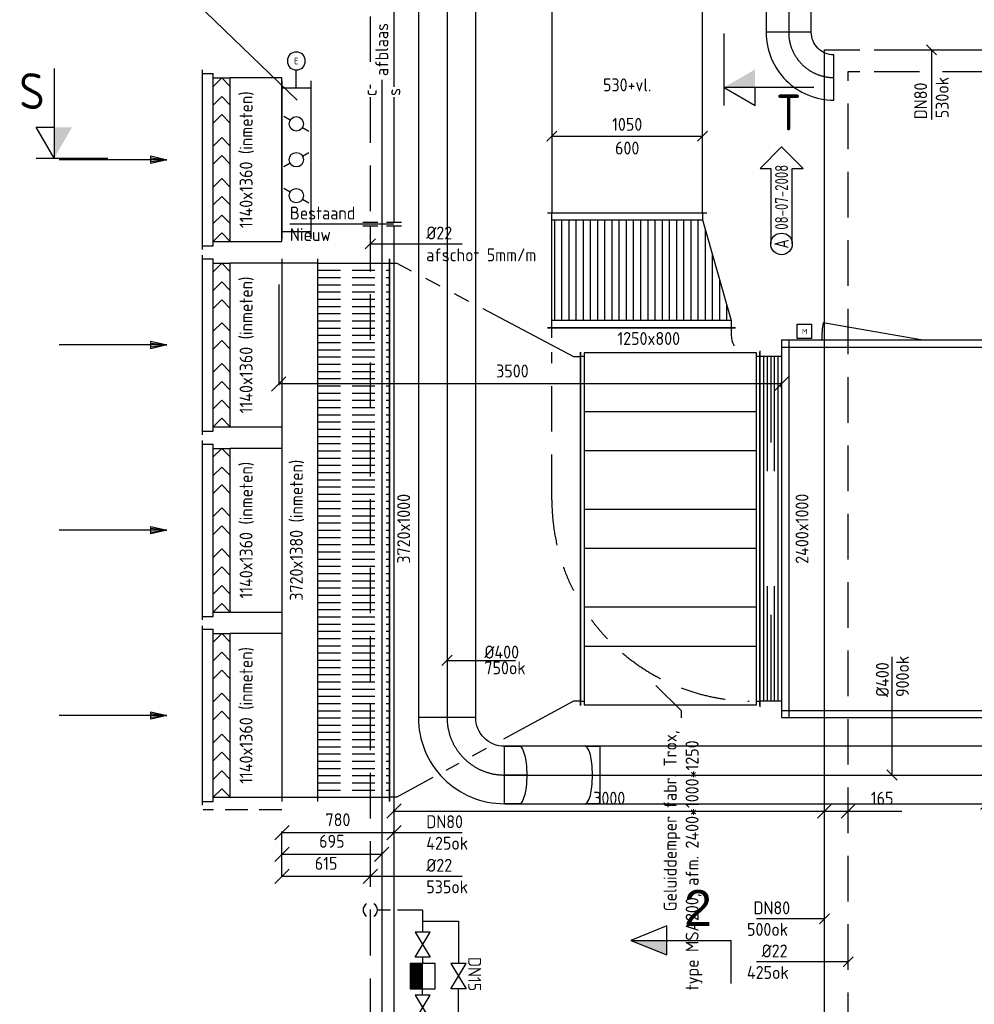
# Model space of a CAD drawing. Header units: millimetres. Extents: x 83336 to 140913, y 137697 to 176199.
# Tile 12 of 45: x 83973 to 90623, y 159853 to 166710. Entities that reach past the tile are written whole.
import ezdxf
from ezdxf.enums import TextEntityAlignment as Align

# ---------------------------------------------------------------- set-up
doc = ezdxf.new("R2010")
doc.units = ezdxf.units.MM
doc.header["$LTSCALE"] = 50
for name, pattern in [('CENTER2', [28.575, 19.05, -3.175, 3.175, -3.175]), ('CENTRE', [2, 1.25, -0.25, 0.25, -0.25]), ('DASHED2', [9.525, 6.35, -3.175]), ('HIDDEN', [9.525, 6.35, -3.175]), ('HIDDEN2', [4.7625, 3.175, -1.5875])]:
    doc.linetypes.add(name, pattern=pattern)
doc.layers.get('0').update_dxf_attribs({"linetype": 'CONTINUOUS'})
doc.layers.get('DEFPOINTS').update_dxf_attribs({"linetype": 'CONTINUOUS'})
for name, color, linetype in [('BB$1A---_WPIJL-A', 1, 'CONTINUOUS'), ('WB562---_ATT', 7, 'CONTINUOUS'), ('WL550---_SYMBOOL', 2, 'CONTINUOUS'), ('WL561---_SYMBOOL', 2, 'CONTINUOUS'), ('WL5621--_STOOM-L', 4, 'CONTINUOUS'), ('WL5621--_SYMBOOL', 2, 'CONTINUOUS'), ('WL56212-_STOOM-L', 171, 'CONTINUOUS'), ('WL5623--_COND', 2, 'DASHED2'), ('WL570---_HARTLIJN', 1, 'CENTRE'), ('WL577---_SYMBOOL', 2, 'CONTINUOUS'), ('WL5771--_T_KANAAL-C', 3, 'CONTINUOUS'), ('WL5771--_T_KANAAL-H', 1, 'CONTINUOUS'), ('WL5771--_T_KANAAL-H1', 1, 'HIDDEN2'), ('WL5771--_T_ORNAMENT-C', 2, 'CONTINUOUS'), ('WL5772--_R_KANAAL-C', 4, 'CONTINUOUS'), ('WL5772--_R_KANAAL-H', 1, 'CONTINUOUS'), ('WL5772--_R_KANAAL-H1', 1, 'HIDDEN2'), ('WL5773--_HARTLIJN', 1, 'CENTER2'), ('WL5775--_B_PIJL', 1, 'CONTINUOUS'), ('WM520---_MATEN-B', 1, 'CONTINUOUS'), ('WM560---_MATEN-B', 1, 'CONTINUOUS'), ('WM570---_R_MATEN-B', 1, 'CONTINUOUS'), ('WM570---_T_MATEN-B', 1, 'CONTINUOUS'), ('WT$1B---_OPSCHRIFT', 7, 'CONTINUOUS'), ('WT5621--_CODE', 7, 'CONTINUOUS'), ('WT5623--_CODE', 7, 'CONTINUOUS')]:
    doc.layers.add(name, color=color, linetype=linetype)
doc.styles.add('CV-BEMATEN', font='iso.shx')
doc.styles.add('ISO1', font='ISO', dxfattribs={"height": 1.8})
doc.styles.add('LZ-MAATVOEREN', font='simplex.shx')
doc.styles.add('MAATVOERING', font='iso.shx')
doc.styles.add('Nor_ALG', font='isocpeur.ttf', dxfattribs={"width": 0.8})
doc.styles.add('NORATT', font='isocp.shx')
doc.styles.add('NORCDE', font='isocp.shx')
doc.styles.add('Normaal_staand', font='iso.shx')
doc.styles.add('NORTXT', font='isocp.shx')
doc.styles.get("Standard").update_dxf_attribs({"font": 'iso.shx'})
doc.dimstyles.new('NORDINED', dxfattribs={"dimscale": 50, "dimtxt": 1.8, "dimasz": 0.18, "dimexe": 0.18, "dimexo": 0.0625, "dimgap": 1.25, "dimtad": 0, "dimtoh": 1, "dimdec": 4, "dimrnd": 1, "dimdsep": 46, "dimtxsty": 'MAATVOERING', "dimtsz": 1, "dimcen": 0.09, "dimclrd": 256, "dimclre": 256, "dimclrt": 1, "dimadec": 3, "dimazin": 0, "dimtfac": 1, "dimtdec": 4, "dimtofl": 0, "dimtmove": 0, "dimatfit": 3, "dimldrblk": 'OBLIQUE', "dimfxl": 1, "dimtvp": 1, "dimtolj": 1, "dimtzin": 0, "dimarcsym": 0})

# ---------------------------------------------------------------- blocks, each defined once
blk = doc.blocks.new('SS57PY08')
blk.add_line((0, 0), (-15, 0))
blk.add_lwpolyline([(-2.22, -0.52), (-2.22, 0.52), (0, 0)], close=True)
for points in [[(-2.22, 0.26), (0, 0)], [(-2.22, -0.26), (0, 0)]]:
    blk.add_lwpolyline(points)
at = {"color": 2, "style": 'MAATVOERING', "flags": 8}
blk.add_attdef('PIJL_BEN', (-10.55, 0.95), '', height=1, dxfattribs=at)
blk = doc.blocks.new('KARH')
for p, q in [((1, 0.5), (0, 0.5)), ((0, 0), (0, 0)), ((1, 0), (1, 0)), ((0, -0.5), (1, -0.5))]:
    blk.add_line(p, q)
at = {"invisible_edges": 15}
blk.add_3dface([(0, 0.5), (0, -0.5), (1, -0.5), (1, 0.5)], dxfattribs=at)
blk = doc.blocks.new('VDE24001000000125000')
for p, q in [((0, -1230), (0, 1230)), ((1250, -1230), (1250, 1230))]:
    blk.add_line(p, q)
for points in [[(25, 1200), (0, 1200), (0, -1200), (25, -1200)], [(1225, -1200), (1250, -1200), (1250, 1200), (1225, 1200)]]:
    blk.add_lwpolyline(points)
blk.add_lwpolyline([(25, -1225), (1225, -1225), (1225, 1225), (25, 1225)], close=True)
at = {"layer": 'WL5771--_T_KANAAL-H'}
for p, q in [((25, 816.7), (1225, 816.7)), ((25, 544.4), (1225, 544.4)), ((25, 136.1), (1225, 136.1)), ((25, -136.1), (1225, -136.1)), ((25, -544.4), (1225, -544.4)), ((25, -816.7), (1225, -816.7))]:
    blk.add_line(p, q, dxfattribs=at)
blk = doc.blocks.new('56_201')
blk.add_lwpolyline([(-2.5, -1.5), (-2.5, 1.5), (2.5, -1.5), (2.5, 1.5)], close=True)
blk = doc.blocks.new('BO1_WZ')
for start, end in [(30, 150), (210, 330)]:
    blk.add_arc((0, 0), 0.5, start, end)
at = {"invisible_edges": 15}
blk.add_3dface([(-0.01, 0.49), (-0.01, -0.49), (0.01, -0.49), (0.01, 0.49)], dxfattribs=at)
blk = doc.blocks.new('*D536')
at = {"layer": 'DEFPOINTS', "color": 0, "transparency": 16777216}
for p in [(85800, 160744.9), (86415, 160744.9), (86415, 160744.9)]:
    blk.add_point(p, dxfattribs=at)
at = {"layer": 'WM570---_R_MATEN-B', "lineweight": -2, "transparency": 16777216}
for p, q in [((85750, 160694.9), (85850, 160794.9)), ((86365, 160694.9), (86465, 160794.9)), ((85800, 160748.1), (85800, 160753.9)), ((85800, 160744.9), (86415, 160744.9)), ((86415, 160748.1), (86415, 160753.9))]:
    blk.add_line(p, q, dxfattribs=at)
at = {"layer": 'WM570---_R_MATEN-B', "color": 1, "transparency": 16777216, "insert": (86107.5, 160834.9), "char_height": 90, "attachment_point": 5, "style": 'MAATVOERING'}
blk.add_mtext('\\A1;615', dxfattribs=at)
blk = doc.blocks.new('_OBLIQUE')
at = {"color": 0, "linetype": 'ByBlock'}
blk.add_line((-0.5, -0.5), (0.5, 0.5), dxfattribs=at)
blk = doc.blocks.new('*D537')
at = {"layer": 'DEFPOINTS', "color": 0, "transparency": 16777216}
for p in [(86495, 160898.7), (86495, 160898.7), (85800, 160744.9)]:
    blk.add_point(p, dxfattribs=at)
at = {"layer": 'WM570---_R_MATEN-B', "lineweight": -2, "transparency": 16777216}
for p, q in [((85750, 160848.7), (85850, 160948.7)), ((86445, 160848.7), (86545, 160948.7)), ((85800, 160748.1), (85800, 160907.7)), ((85800, 160898.7), (86495, 160898.7)), ((86495, 160901.8), (86495, 160907.7))]:
    blk.add_line(p, q, dxfattribs=at)
at = {"layer": 'WM570---_R_MATEN-B', "color": 1, "transparency": 16777216, "insert": (86147.5, 160988.7), "char_height": 90, "attachment_point": 5, "style": 'MAATVOERING'}
blk.add_mtext('\\A1;695', dxfattribs=at)
blk = doc.blocks.new('*D538')
at = {"layer": 'DEFPOINTS', "color": 0, "transparency": 16777216}
for p in [(86580, 161048.7), (86580, 161048.7), (85800, 160748.1)]:
    blk.add_point(p, dxfattribs=at)
at = {"layer": 'WM570---_R_MATEN-B', "lineweight": -2, "transparency": 16777216}
for p, q in [((85750, 160998.7), (85850, 161098.7)), ((86530, 160998.7), (86630, 161098.7)), ((85800, 160751.2), (85800, 161057.7)), ((85800, 161048.7), (86580, 161048.7)), ((86580, 161051.8), (86580, 161057.7))]:
    blk.add_line(p, q, dxfattribs=at)
at = {"layer": 'WM570---_R_MATEN-B', "color": 1, "transparency": 16777216, "insert": (86190, 161138.7), "char_height": 90, "attachment_point": 5, "style": 'MAATVOERING'}
blk.add_mtext('\\A1;780', dxfattribs=at)
blk = doc.blocks.new('MVLINE')
blk.add_line((35.4, -35.4), (-35.4, 35.4))
blk = doc.blocks.new('*D539')
at = {"layer": 'DEFPOINTS', "color": 0, "transparency": 16777216}
for p in [(86580, 161198.7), (89580, 161198.7), (89580, 161198.7)]:
    blk.add_point(p, dxfattribs=at)
at = {"layer": 'WM570---_R_MATEN-B', "lineweight": -2, "transparency": 16777216}
for p, q in [((86530, 161148.7), (86630, 161248.7)), ((86580, 161201.8), (86580, 161207.7)), ((89530, 161148.7), (89630, 161248.7)), ((89580, 161201.8), (89580, 161207.7)), ((86580, 161198.7), (89580, 161198.7))]:
    blk.add_line(p, q, dxfattribs=at)
at = {"layer": 'WM570---_R_MATEN-B', "color": 1, "transparency": 16777216, "insert": (88080, 161288.7), "char_height": 90, "attachment_point": 5, "style": 'MAATVOERING'}
blk.add_mtext('\\A1;3000', dxfattribs=at)
blk = doc.blocks.new('*D540')
at = {"layer": 'DEFPOINTS', "color": 0, "transparency": 16777216}
for p in [(89580, 161198.7), (89745, 161198.7), (89745, 161173.7)]:
    blk.add_point(p, dxfattribs=at)
at = {"layer": 'WM570---_R_MATEN-B', "lineweight": -2, "transparency": 16777216}
for p, q in [((89530, 161148.7), (89630, 161248.7)), ((89580, 161201.8), (89580, 161207.7)), ((89695, 161148.7), (89795, 161248.7)), ((89745, 161176.8), (89745, 161207.7)), ((89580, 161198.7), (89745, 161198.7)), ((89745, 161198.7), (90117.9, 161198.7))]:
    blk.add_line(p, q, dxfattribs=at)
at = {"layer": 'WM570---_R_MATEN-B', "color": 1, "transparency": 16777216, "insert": (89981.4, 161288.7), "char_height": 90, "attachment_point": 5, "style": 'MAATVOERING'}
blk.add_mtext('\\A1;165', dxfattribs=at)
blk = doc.blocks.new('56_323')
at = {"linetype": 'Continuous'}
for p, q in [((2.5, 0), (-2.5, 0)), ((2.5, -0.1), (-2.5, -0.1)), ((2.5, -0.2), (-2.5, -0.2)), ((2.5, -0.3), (-2.5, -0.3)), ((2.5, -0.4), (-2.5, -0.4)), ((2.5, -0.5), (-2.5, -0.5)), ((2.5, -0.6), (-2.5, -0.6)), ((2.5, -0.7), (-2.5, -0.7)), ((2.5, -0.8), (-2.5, -0.8)), ((2.5, -0.9), (-2.5, -0.9)), ((2.5, -1), (-2.5, -1)), ((2.5, -1.1), (-2.5, -1.1)), ((2.5, -1.2), (-2.5, -1.2)), ((2.5, -1.3), (-2.5, -1.3)), ((2.5, -1.4), (-2.5, -1.4)), ((2.5, -1.5), (-2.5, -1.5)), ((2.5, -1.6), (-2.5, -1.6)), ((2.5, -1.7), (-2.5, -1.7)), ((2.5, -1.8), (-2.5, -1.8)), ((2.5, -1.9), (-2.5, -1.9)), ((2.5, -2), (-2.5, -2)), ((2.5, -2.1), (-2.5, -2.1)), ((2.5, -2.2), (-2.5, -2.2)), ((2.5, -2.3), (-2.5, -2.3)), ((2.5, -2.4), (-2.5, -2.4))]:
    blk.add_line(p, q, dxfattribs=at)
blk.add_lwpolyline([(-2.5, -2.5), (2.5, -2.5), (2.5, 2.5), (-2.5, 2.5)], close=True)
blk = doc.blocks.new('KARO')
for p, q in [((1, 0.5), (0, 0.5)), ((0, -0.5), (1, -0.5))]:
    blk.add_line(p, q)
at = {"layer": 'WL5773--_HARTLIJN'}
blk.add_line((0, 0), (1, 0), dxfattribs=at)
blk = doc.blocks.new('OBO40000090H')
blk.add_lwpolyline([(200, -400, 0.414214), (-400, 200), (-400, -200, -0.414214), (-200, -400)], format="xyb", close=True)
at = {"invisible_edges": 15}
for points in [[(-365.3, -203), (-295.8, 190.9), (-400, 200), (-400, -200)], [(-331.6, -212.1), (-194.8, 163.8), (-295.8, 190.9), (-365.3, -203)], [(-300, -226.8), (-100, 119.6), (-194.8, 163.8), (-331.6, -212.1)], [(-271.4, -246.8), (-14.3, 59.6), (-100, 119.6), (-300, -226.8)], [(-246.8, -271.4), (59.6, -14.3), (-14.3, 59.6), (-271.4, -246.8)], [(-226.8, -300), (119.6, -100), (59.6, -14.3), (-246.8, -271.4)], [(-212.1, -331.6), (163.8, -194.8), (119.6, -100), (-226.8, -300)], [(-203, -365.3), (190.9, -295.8), (163.8, -194.8), (-212.1, -331.6)], [(-200, -400), (200, -400), (190.9, -295.8), (-203, -365.3)]]:
    blk.add_3dface(points, dxfattribs=at)
at = {"layer": 'WL5773--_HARTLIJN'}
blk.add_arc((-400, -400), 400, 0, 90, dxfattribs=at)
blk = doc.blocks.new('RB15DO')
blk.add_lwpolyline([(0.259, -0.5), (0, -0.5), (0, 0.5), (0.259, 0.5, -0.258622), (0.296, 0.479, -0.076455), (0.35, 0.354, -0.036632), (0.377, 0.206, -0.026706), (0.388, 0, -0.026706), (0.377, -0.206, -0.036632), (0.35, -0.354, -0.076455), (0.296, -0.479, -0.258622)], format="xyb", close=True)
at = {"layer": 'WL570---_HARTLIJN'}
blk.add_line((0.388, 0), (0, 0), dxfattribs=at)
blk = doc.blocks.new('OBO40000015N')
at = {"xscale": 400, "yscale": 400, "zscale": 400}
blk.add_blockref('RB15DO', (0, 0), dxfattribs=at)
blk = doc.blocks.new('RB15UP')
blk.add_lwpolyline([(0, 0.5), (0.259, 0.5), (0.259, -0.5), (0, -0.5, 0.258622), (0.038, -0.479, 0.076455), (0.092, -0.354, 0.036632), (0.118, -0.206, 0.026706), (0.129, 0, 0.026706), (0.118, 0.206, 0.036632), (0.092, 0.354, 0.076455), (0.038, 0.479, 0.258622)], format="xyb", close=True)
at = {"layer": 'WL570---_HARTLIJN'}
blk.add_line((0, 0), (0.259, 0), dxfattribs=at)
blk = doc.blocks.new('OBO40000015O')
at = {"xscale": 400, "yscale": 400, "zscale": 400}
blk.add_blockref('RB15UP', (0, 0), dxfattribs=at)
blk = doc.blocks.new('*D541')
at = {"layer": 'DEFPOINTS', "color": 0, "transparency": 16777216}
for p in [(85778, 164870.2), (85778, 164173.7), (89278, 164146.6)]:
    blk.add_point(p, dxfattribs=at)
at = {"layer": 'WM570---_R_MATEN-B', "lineweight": -2, "transparency": 16777216}
for p, q in [((85778, 164867), (85778, 164164.7)), ((85728, 164123.7), (85828, 164223.7)), ((89228, 164123.7), (89328, 164223.7)), ((89278, 164173.7), (85778, 164173.7)), ((89278, 164149.7), (89278, 164182.7))]:
    blk.add_line(p, q, dxfattribs=at)
at = {"layer": 'WM570---_R_MATEN-B', "color": 1, "transparency": 16777216, "insert": (87405.3, 164263.7), "char_height": 90, "attachment_point": 5, "style": 'MAATVOERING'}
blk.add_mtext('\\A1;3500', dxfattribs=at)
blk = doc.blocks.new('wd_drsnd_b3')
at = {"color": 4}
for p, q in [((0, 0), (-4.33, 2.5)), ((-4.33, 2.5), (-4.33, 0)), ((0, 2.5), (0, -7.5)), ((-12.5, 0), (0, 0))]:
    blk.add_line(p, q, dxfattribs=at)
blk.add_solid([(0, 0), (-4.33, 0), (-4.33, -2.5)], dxfattribs=at)
blk.add_attdef('T1', text='', height=5, dxfattribs=at).set_placement((-9, 1), align=Align.CENTER)
blk = doc.blocks.new('VV3372013803720126005000GO')
for p, q in [((0, -1890), (0, 1890)), ((0, 1860), (500, 1860)), ((500, -1890), (500, 1890)), ((0, -1860), (500, -1860))]:
    blk.add_line(p, q)
at = {"layer": 'WL5771--_T_KANAAL-H1'}
for p, q in [((0, -1860), (0, 1860)), ((500, -1860), (500, 1860)), ((0, 1809.7), (500, 1809.7)), ((0, 1759.5), (500, 1759.5)), ((0, 1709.2), (500, 1709.2)), ((0, 1658.9), (500, 1658.9)), ((0, 1608.6), (500, 1608.6)), ((0, 1558.4), (500, 1558.4)), ((0, 1508.1), (500, 1508.1)), ((0, 1457.8), (500, 1457.8)), ((0, 1407.6), (500, 1407.6)), ((0, 1357.3), (500, 1357.3)), ((0, 1307), (500, 1307)), ((0, 1256.8), (500, 1256.8)), ((0, 1206.5), (500, 1206.5)), ((0, 1156.2), (500, 1156.2)), ((0, 1105.9), (500, 1105.9)), ((0, 1055.7), (500, 1055.7)), ((0, 1005.4), (500, 1005.4)), ((0, 955.1), (500, 955.1)), ((0, 904.9), (500, 904.9)), ((0, 854.6), (500, 854.6)), ((0, 804.3), (500, 804.3)), ((0, 754.1), (500, 754.1)), ((0, 703.8), (500, 703.8)), ((0, 653.5), (500, 653.5)), ((0, 603.2), (500, 603.2)), ((0, 553), (500, 553)), ((0, 502.7), (500, 502.7)), ((0, 452.4), (500, 452.4)), ((0, 402.2), (500, 402.2)), ((0, 351.9), (500, 351.9)), ((0, 301.6), (500, 301.6)), ((0, 251.4), (500, 251.4)), ((0, 201.1), (500, 201.1)), ((0, 150.8), (500, 150.8)), ((0, 100.5), (500, 100.5)), ((0, 50.3), (500, 50.3)), ((0, 0), (500, 0)), ((0, -50.3), (500, -50.3)), ((0, -100.5), (500, -100.5)), ((0, -150.8), (500, -150.8)), ((0, -201.1), (500, -201.1)), ((0, -251.4), (500, -251.4)), ((0, -301.6), (500, -301.6)), ((0, -351.9), (500, -351.9)), ((0, -402.2), (500, -402.2)), ((0, -452.4), (500, -452.4)), ((0, -502.7), (500, -502.7)), ((0, -553), (500, -553)), ((0, -603.2), (500, -603.2)), ((0, -653.5), (500, -653.5)), ((0, -703.8), (500, -703.8)), ((0, -754.1), (500, -754.1)), ((0, -804.3), (500, -804.3)), ((0, -854.6), (500, -854.6)), ((0, -904.9), (500, -904.9)), ((0, -955.1), (500, -955.1)), ((0, -1005.4), (500, -1005.4)), ((0, -1055.7), (500, -1055.7)), ((0, -1105.9), (500, -1105.9)), ((0, -1156.2), (500, -1156.2)), ((0, -1206.5), (500, -1206.5)), ((0, -1256.8), (500, -1256.8)), ((0, -1307), (500, -1307)), ((0, -1357.3), (500, -1357.3)), ((0, -1407.6), (500, -1407.6)), ((0, -1457.8), (500, -1457.8)), ((0, -1508.1), (500, -1508.1)), ((0, -1558.4), (500, -1558.4)), ((0, -1608.6), (500, -1608.6)), ((0, -1658.9), (500, -1658.9)), ((0, -1709.2), (500, -1709.2)), ((0, -1759.5), (500, -1759.5)), ((0, -1809.7), (500, -1809.7))]:
    blk.add_line(p, q, dxfattribs=at)
blk = doc.blocks.new('VSE1000510100051002-0')
for p, q in [((-550, 200), (550, 200)), ((-500, 0), (-500, 200)), ((500, 0), (500, 200)), ((-550, 0), (550, 0))]:
    blk.add_line(p, q)
at = {"layer": 'WL5772--_R_KANAAL-H'}
for p, q in [((-225, 143.3), (-200, 186.6)), ((-25, 143.3), (-50, 186.6)), ((275, 143.3), (300, 186.6)), ((-275, 56.7), (-300, 13.4)), ((25, 56.7), (50, 13.4)), ((225, 56.7), (200, 13.4))]:
    blk.add_line(p, q, dxfattribs=at)
for centre in [(-250, 100), (0, 100), (250, 100)]:
    blk.add_circle(centre, 50, dxfattribs=at)
at = {"color": 1, "style": 'LZ-MAATVOEREN', "flags": 8}
blk.add_attdef('KLEP-SECTIE', (600, 200), '', height=90, dxfattribs=at)
blk = doc.blocks.new('58_010')
blk.add_line((0, 0), (0, 5))
blk.add_circle((0, 7.5), 2.5)
at = {"color": 1, "style": 'CV-BEMATEN'}
blk.add_attdef('RG_CODE', text='', height=1.8, dxfattribs=at).set_placement((0, 7.5), align=Align.MIDDLE)
blk = doc.blocks.new('VPS12508001050600800-2000100-1005050FL-S')
at = {"layer": 'WL5772--_R_KANAAL-H'}
h = blk.add_hatch(dxfattribs=at)
h.set_pattern_fill('_U', color=256, scale=100, style=0, pattern_type=0)
h.set_pattern_definition([(0, (50, 0), (0, 100), [])])
h.paths.add_polyline_path([(50, -625), (50, 625), (750.3, 625), (750.3, -425)])
at = {"layer": 'WL5772--_R_KANAAL-H1'}
h = blk.add_hatch(dxfattribs=at)
h.set_pattern_fill('_U', color=256, scale=100, style=0, pattern_type=0)
h.set_pattern_definition([(0, (50, 50), (0, 100), [])])
h.paths.add_polyline_path([(50, -625), (50, 625), (750.3, 625), (750.3, -425)])
for p, q in [((0, 655), (0, -655)), ((50, -625), (50, 625)), ((750.3, 625), (750.3, -425)), ((800.3, 655), (800.3, -455))]:
    blk.add_line(p, q)
blk.add_lwpolyline([(0, -625), (0, 625), (50, 625), (750.3, 625), (800.3, 625), (800.3, -425), (750.3, -425), (50, -625)], close=True)
blk = doc.blocks.new('OBO31500090H')
blk.add_lwpolyline([(157.5, -315, 0.414214), (-315, 157.5), (-315, -157.5, -0.414214), (-157.5, -315)], format="xyb", close=True)
at = {"invisible_edges": 15}
for points in [[(-287.7, -159.9), (-233, 150.3), (-315, 157.5), (-315, -157.5)], [(-261.1, -167), (-153.4, 129), (-233, 150.3), (-287.7, -159.9)], [(-236.2, -178.6), (-78.8, 94.2), (-153.4, 129), (-261.1, -167)], [(-213.8, -194.3), (-11.3, 47), (-78.8, 94.2), (-236.2, -178.6)], [(-194.3, -213.8), (47, -11.3), (-11.3, 47), (-213.8, -194.3)], [(-178.6, -236.2), (94.2, -78.8), (47, -11.3), (-194.3, -213.8)], [(-167, -261.1), (129, -153.4), (94.2, -78.8), (-178.6, -236.2)], [(-159.9, -287.7), (150.3, -233), (129, -153.4), (-167, -261.1)], [(-157.5, -315), (157.5, -315), (150.3, -233), (-159.9, -287.7)]]:
    blk.add_3dface(points, dxfattribs=at)
at = {"layer": 'WL5773--_HARTLIJN'}
blk.add_arc((-315, -315), 315, 0, 90, dxfattribs=at)
blk = doc.blocks.new('SS58DV01')
blk.add_lwpolyline([(-13.5, -1.5), (-3, -1.5), (-3, -3), (0, 0), (-3, 3), (-3, 1.5), (-13.5, 1.5)])
blk.add_circle((-13.5, 0), 1.5)
at = {"style": 'Nor_ALG', "width": 0.8}
for tag, height, p in [('WIJZL', 2, (-13.5, 0)), ('DATE', 1.8, (-7, 0))]:
    blk.add_attdef(tag, text='', height=height, dxfattribs=at).set_placement(p, align=Align.MIDDLE_CENTER)

msp = doc.modelspace()

# ---------------------------------------------------------------- linework, layer by layer
at = {"color": 2}
for p, q in [((88480.29734, 160398.67633), (88230.29734, 160298.67633)), ((88480.29734, 160198.67633), (88480.29734, 160398.67633)), ((88230.29734, 160298.67633), (88930.29734, 160298.67633)), ((88230.29734, 160298.67633), (88480.29734, 160198.67633)), ((88930.29734, 159998.67633), (88930.29734, 160298.67633))]:
    msp.add_line(p, q, dxfattribs=at)
msp.add_solid([(88230.29734, 160298.67633), (88480.29734, 160198.67633), (88480.29734, 160298.67633)], dxfattribs=at)
at = {"layer": 'WL550---_SYMBOOL'}
for p, q in [((86362.5, 165300), (86467.5, 165300)), ((86362.5, 165275), (86467.5, 165275)), ((86527.5, 165300), (86632.5, 165300)), ((86527.5, 165275), (86632.5, 165275))]:
    msp.add_line(p, q, dxfattribs=at)
at = {"layer": 'WL5621--_STOOM-L'}
for p, q in [((86580, 170543.73758), (86580, 166242.01762)), ((89580, 158915), (89580, 166500)), ((89580, 166500), (89825, 166500)), ((89925, 166500), (91025, 166500)), ((86580, 166171.73347), (86580, 165300)), ((86580, 165275), (86580, 158915))]:
    msp.add_line(p, q, dxfattribs=at)
at = {"layer": 'WL56212-_STOOM-L'}
msp.add_line((86495, 166290.28623), (86495, 159215), dxfattribs=at)
at = {"layer": 'WL5623--_COND'}
for p, q in [((86415, 170543.50841), (86415, 166231.426)), ((89745, 158665), (89745, 166350)), ((89745, 166350), (89825, 166350)), ((89925, 166350), (91025, 166350)), ((86415, 166170.90214), (86415, 165300)), ((86415, 165275), (86415, 160510.03168)), ((86415, 160510.03168), (86415, 158665)), ((86555, 160510.03168), (86465, 160510.03168)), ((86780, 160510.03168), (86605, 160510.03168)), ((86780, 160510.03168), (86780, 160433.03168)), ((86780, 160433.03168), (86780, 160356.03168)), ((86780, 160433.03168), (87030, 160433.03168)), ((87030, 160433.03168), (87030, 160136.51584)), ((86780, 160181.03168), (86780, 160136.51584)), ((86780, 159917), (86780, 159961.51584)), ((87030, 159665), (87030, 159961.51584))]:
    msp.add_line(p, q, dxfattribs=at)
at = {"layer": 'WL5771--_T_KANAAL-C', "color": 2}
for p, q in [((85247, 165110), (85247, 166360)), ((85247, 166335), (85320, 166335)), ((85320, 165135), (85320, 166335)), ((85320, 166305), (85440, 166305)), ((85320, 166245), (85380, 166305)), ((85440, 166245), (85380, 166305)), ((85440, 165165), (85440, 166305)), ((85320, 166115), (85380, 166175)), ((85440, 166115), (85380, 166175)), ((85320, 165990), (85380, 166050)), ((85440, 165990), (85380, 166050)), ((85320, 165830), (85380, 165890)), ((85440, 165830), (85380, 165890)), ((85320, 165705), (85380, 165765)), ((85440, 165705), (85380, 165765)), ((85320, 165545), (85380, 165605)), ((85440, 165545), (85380, 165605)), ((85320, 165420), (85380, 165480)), ((85440, 165420), (85380, 165480)), ((85320, 165290), (85380, 165350)), ((85440, 165290), (85380, 165350)), ((85320, 165165), (85380, 165225)), ((85440, 165165), (85380, 165225)), ((85247, 165135), (85320, 165135)), ((85320, 165165), (85440, 165165)), ((85247, 163820), (85247, 165070)), ((85247, 165045), (85320, 165045)), ((85320, 163845), (85320, 165045)), ((85320, 165015), (85440, 165015)), ((85320, 164955), (85380, 165015)), ((85440, 164955), (85380, 165015)), ((85440, 163875), (85440, 165015)), ((85320, 164825), (85380, 164885)), ((85440, 164825), (85380, 164885)), ((85320, 164700), (85380, 164760)), ((85440, 164700), (85380, 164760)), ((85320, 164540), (85380, 164600)), ((85440, 164540), (85380, 164600)), ((85320, 164415), (85380, 164475)), ((85440, 164415), (85380, 164475)), ((85320, 164255), (85380, 164315)), ((85440, 164255), (85380, 164315)), ((85320, 164130), (85380, 164190)), ((85440, 164130), (85380, 164190)), ((85320, 164000), (85380, 164060)), ((85440, 164000), (85380, 164060)), ((85320, 163875), (85380, 163935)), ((85440, 163875), (85380, 163935)), ((85247, 163845), (85320, 163845)), ((85320, 163875), (85440, 163875)), ((85247, 162530), (85247, 163780)), ((85247, 163755), (85320, 163755)), ((85320, 162555), (85320, 163755)), ((85320, 163725), (85440, 163725)), ((85320, 163665), (85380, 163725)), ((85440, 163665), (85380, 163725)), ((85440, 162585), (85440, 163725)), ((85320, 163535), (85380, 163595)), ((85440, 163535), (85380, 163595)), ((85320, 163410), (85380, 163470)), ((85440, 163410), (85380, 163470)), ((85320, 163250), (85380, 163310)), ((85440, 163250), (85380, 163310)), ((85320, 163125), (85380, 163185)), ((85440, 163125), (85380, 163185)), ((85320, 162965), (85380, 163025)), ((85440, 162965), (85380, 163025)), ((85320, 162840), (85380, 162900)), ((85440, 162840), (85380, 162900)), ((85320, 162710), (85380, 162770)), ((85440, 162710), (85380, 162770)), ((85320, 162585), (85380, 162645)), ((85440, 162585), (85380, 162645)), ((85320, 162585), (85440, 162585)), ((85247, 162555), (85320, 162555)), ((85247, 161240), (85247, 162490)), ((85247, 162465), (85320, 162465)), ((85320, 161265), (85320, 162465)), ((85320, 162435), (85440, 162435)), ((85320, 162375), (85380, 162435)), ((85440, 162375), (85380, 162435)), ((85440, 161295), (85440, 162435)), ((85320, 162245), (85380, 162305)), ((85440, 162245), (85380, 162305)), ((85320, 162120), (85380, 162180)), ((85440, 162120), (85380, 162180)), ((85320, 161960), (85380, 162020)), ((85440, 161960), (85380, 162020)), ((85320, 161835), (85380, 161895)), ((85440, 161835), (85380, 161895)), ((85320, 161675), (85380, 161735)), ((85440, 161675), (85380, 161735)), ((85320, 161550), (85380, 161610)), ((85440, 161550), (85380, 161610)), ((85320, 161420), (85380, 161480)), ((85440, 161420), (85380, 161480)), ((85320, 161295), (85380, 161355)), ((85440, 161295), (85380, 161355)), ((85320, 161295), (85440, 161295)), ((85247, 161265), (85320, 161265))]:
    msp.add_line(p, q, dxfattribs=at)
at = {"layer": 'WL5771--_T_KANAAL-C'}
for p, q in [((85800, 165165), (85800, 166305)), ((85800, 165045), (85800, 161265)), ((86549.70266, 165045), (86549.70266, 161265)), ((87880, 164395), (87880, 161935))]:
    msp.add_line(p, q, dxfattribs=at)
for points in [[(86851.92848, 161432.3581), (86599.70266, 161295), (86549.70266, 161295), (86549.70266, 165015), (86599.70266, 165015), (86700, 164962.01015)], [(87200, 164697.84637), (87830, 164365), (87880, 164365), (87880, 161965), (87830, 161965), (87343.63773, 161700.13499)]]:
    msp.add_lwpolyline(points, dxfattribs=at)
at = {"layer": 'WL5771--_T_KANAAL-C', "color": 1, "linetype": 'HIDDEN'}
for points in [[(86800, 164909.17739), (86900, 164856.34464)], [(87000, 164803.51188), (87100, 164750.67912)]]:
    msp.add_lwpolyline(points, dxfattribs=at)
at = {"layer": 'WL5771--_T_KANAAL-C', "color": 1}
for points in [[(87223.19678, 161634.5448), (87125.60528, 161581.39805)], [(87032.76699, 161530.83982), (86941.85455, 161481.33038)]]:
    msp.add_lwpolyline(points, dxfattribs=at)
at = {"layer": 'WL5772--_R_KANAAL-C'}
msp.add_line((88960, 164565), (87650, 164565), dxfattribs=at)
at = {"layer": 'WL5772--_R_KANAAL-C', "color": 1, "linetype": 'HIDDEN2'}
msp.add_line((85800, 161207.5), (85250, 161207.5), dxfattribs=at)
at = {"layer": 'WL5772--_R_KANAAL-C'}
msp.add_lwpolyline([(87680, 164494.24913), (87680, 164565), (88930, 164565), (88930, 164515, 0.1316524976), (88950.09619, 164440, 0.1316524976)], format="xyb", dxfattribs=at)
at = {"layer": 'WL5772--_R_KANAAL-C', "color": 1, "linetype": 'HIDDEN'}
for points in [[(87830, 162734.52399, -0.1173203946), (87680, 163365), (87680, 164394.24913)], [(88067.30283, 162398.33333, -0.0311656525), (87955, 162531.70833)], [(89055, 161965.22323, -0.1733789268), (88173.2353, 162298.33333)]]:
    msp.add_lwpolyline(points, format="xyb", dxfattribs=at)
at = {"layer": 'WM560---_MATEN-B'}
for points in [[(90325.45573, 166500), (90325.45573, 166199.75443), (90325.45573, 166014.46862)], [(89580, 160448.67633), (89404.70266, 160448.67633), (89104.70266, 160448.67633)], [(89745, 160148.67633), (89404.20266, 160148.67633), (89105.29734, 160148.67633)]]:
    msp.add_lwpolyline(points, dxfattribs=at)
at = {"layer": 'WM560---_MATEN-B', "color": 1}
for points in [[(85855.29734, 165287.5), (86063.59469, 165287.5), (86580, 165287.5)], [(86415, 165148.67633), (86755.29734, 165148.67633), (87054.20266, 165148.67633)], [(86580, 161048.67633), (86755.29734, 161048.67633), (87055.29734, 161048.67633)], [(86415, 160744.93361), (86755.29734, 160744.93361), (87054.20266, 160744.93361)]]:
    msp.add_lwpolyline(points, dxfattribs=at)
at = {"layer": 'WM570---_R_MATEN-B', "color": 2}
for p, q in [((89390, 164490), (89390, 164590)), ((89390, 164590), (89490, 164590)), ((89490, 164590), (89490, 164490)), ((90250, 164480), (89570.50936, 164599.96863)), ((89280, 164480), (89330, 164480)), ((89280, 164480), (89280, 161850)), ((89280, 164430), (89330, 164430)), ((89280, 164430), (89280, 161900)), ((89330, 164480), (89330, 161850)), ((89330, 164480), (91170, 164480)), ((89330, 164430), (89330, 161900)), ((89330, 164430), (91170, 164430)), ((89490, 164490), (89390, 164490)), ((89560, 164480), (90250, 164480)), ((89130, 164405), (89130, 161925)), ((89280, 164365), (89130, 164365)), ((89155, 164365), (89155, 161965)), ((89180, 164365), (89180, 163565)), ((89205, 164365), (89205, 163765)), ((89230, 164365), (89230, 163565)), ((89255, 164365), (89255, 161965)), ((89280, 164405), (89280, 161925)), ((89180, 162765), (89180, 161965)), ((89230, 162765), (89230, 161965)), ((89205, 162565), (89205, 161965)), ((89280, 161965), (89130, 161965)), ((89280, 161900), (89330, 161900)), ((89330, 161900), (91170, 161900)), ((89280, 161850), (89330, 161850)), ((89330, 161850), (91170, 161850))]:
    msp.add_line(p, q, dxfattribs=at)
at = {"layer": 'WM570---_R_MATEN-B'}
for points in [[(85905.29734, 166148.67633), (85080.29734, 166948.67633), (85005.29734, 166948.67633)], [(87680, 165898.67633), (88730, 165898.67633)], [(86950, 162248.67633), (87080.29734, 162248.67633), (87425.90726, 162248.67633)], [(90050.29734, 161450), (90050.29734, 162253.67633), (90050.29734, 162273.67633)], [(88405.29734, 162073.67633), (88580.29734, 161898.67633), (88580.29734, 161848.67633)]]:
    msp.add_lwpolyline(points, dxfattribs=at)
at = {"layer": 'WM570---_R_MATEN-B', "color": 2}
msp.add_arc((90250, 164480), 690, 169.987234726, 180, dxfattribs=at)

# ---------------------------------------------------------------- block references
ref = msp.add_blockref('wd_drsnd_b3', (88879.59785, 166238.67374), dxfattribs=dict(xscale=50, yscale=50, zscale=50, rotation=180))
ref.add_attrib('T1', 'T', dxfattribs={"color": 4, "height": 250}).set_placement((89329.59785, 165938.67374), align=Align.CENTER)
ref = msp.add_blockref('wd_drsnd_b3', (84212.84018, 165744.97418), dxfattribs=dict(xscale=-50, yscale=50, zscale=50, rotation=90))
ref.add_attrib('T1', 'S', dxfattribs={"color": 4, "height": 250}).set_placement((84058.02401, 166087.91275), align=Align.CENTER)
at = {"layer": 'WL561---_SYMBOOL', "xscale": 35, "yscale": 35, "zscale": 35, "rotation": 270}
msp.add_blockref('56_323', (86780, 160049.01584), dxfattribs=at)
at = {"layer": 'WL5621--_SYMBOOL'}
for name, p, xscale, yscale, zscale, rotation in [('BO1_WZ', (86415, 160510.03168), 100, 100, 100, 270), ('56_201', (86780, 160268.53168), -35, 35, 35, 90), ('56_201', (87030, 160049.01584), -35, 35, 35, 90), ('56_201', (86780, 159829.5), 35, 35, 35, 90)]:
    msp.add_blockref(name, p, dxfattribs=dict(at, xscale=xscale, yscale=yscale, zscale=zscale, rotation=rotation))
at = {"layer": 'WL577---_SYMBOOL'}
ref = msp.add_blockref('58_010', (85900, 166235), dxfattribs=dict(at, xscale=-25, yscale=25, zscale=25))
ref.add_attrib('RG_CODE', 'E', dxfattribs={"layer": 'WB562---_ATT', "color": 1, "height": 45, "style": 'CV-BEMATEN'}).set_placement((85900, 166422.5), align=Align.MIDDLE)
at = {"layer": 'WL5771--_T_KANAAL-C'}
for p, xscale, yscale, zscale in [((85440, 165735), 360.0000000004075, 1140, 1360), ((85440, 164445), 360.0000000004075, 1140, 1360), ((85800, 163155), 250.0000000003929, 3720, 1380), ((85440, 163155), 360.0000000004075, 1140, 1360), ((85440, 161865), 360.0000000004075, 1140, 1360)]:
    msp.add_blockref('KARH', p, dxfattribs=dict(at, xscale=xscale, yscale=yscale, zscale=zscale))
for name, p in [('VV3372013803720126005000GO', (86050, 163155)), ('VDE24001000000125000', (87880, 163165))]:
    msp.add_blockref(name, p, dxfattribs=at)
at = {"layer": 'WL5772--_R_KANAAL-C'}
for name, p, xscale, yscale, zscale, rotation in [('KARO', (86950, 167700), 5850, 400, 400, 270), ('KARH', (88205, 165365.32367), 1784.676332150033, 1050, 600, 90), ('KARO', (89330, 167072.31449), 450, 315, 315, 270)]:
    msp.add_blockref(name, p, dxfattribs=dict(at, xscale=xscale, yscale=yscale, zscale=zscale, rotation=rotation))
for name, p, rotation in [('OBO31500090H', (89330, 166307.31449), 180), ('VSE1000510100051002-0', (85800, 165735), 270), ('VPS12508001050600800-2000100-1005050FL-S', (88305, 164565), 90), ('OBO40000090H', (86950, 161450), 180)]:
    msp.add_blockref(name, p, dxfattribs=dict(at, rotation=rotation))
at = {"layer": 'WL5772--_R_KANAAL-C', "yscale": 400, "zscale": 400}
for p, xscale in [((87350, 161450), 8860.29734094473), ((87453.52762, 161450), 458.0743831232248)]:
    msp.add_blockref('KARO', p, dxfattribs=dict(at, xscale=xscale))
at = {"layer": 'WL5772--_R_KANAAL-C'}
for name, p in [('OBO40000015N', (87350, 161450)), ('OBO40000015O', (87911.602, 161450))]:
    msp.add_blockref(name, p, dxfattribs=at)
at = {"layer": 'WL5775--_B_PIJL', "xscale": 50, "yscale": 50, "zscale": 50}
for p in [(84997.93579, 165735), (84997.93579, 164445), (84997.93579, 163155), (84997.93579, 161865)]:
    msp.add_blockref('SS57PY08', p, dxfattribs=at)
at = {"layer": 'WM560---_MATEN-B'}
msp.add_blockref('MVLINE', (90325.45573, 166500), dxfattribs=at)
at = {"layer": 'WM560---_MATEN-B', "rotation": 270}
for p in [(86415, 165148.67633), (86580, 161048.67633), (86580, 161048.67633), (86415, 160744.93361), (86415, 160744.93361), (89580, 160448.67633), (89745, 160148.67633)]:
    msp.add_blockref('MVLINE', p, dxfattribs=at)
at = {"layer": 'WM570---_R_MATEN-B', "rotation": 90}
for p in [(87680, 165898.67633), (88730, 165898.67633), (86950, 162248.67633)]:
    msp.add_blockref('MVLINE', p, dxfattribs=at)
at = {"layer": 'WM570---_R_MATEN-B'}
ref = msp.add_blockref('SS58DV01', (89280.29734, 165823.67633), dxfattribs=dict(at, xscale=50, yscale=50, zscale=50, rotation=90))
ref.add_attrib('WIJZL', 'A', dxfattribs={"layer": 'BB$1A---_WPIJL-A', "height": 100, "rotation": 90, "style": 'NORATT', "width": 0.8}).set_placement((89280.29734, 165148.67633), align=Align.MIDDLE_CENTER)
ref.add_attrib('DATE', '08-07-2008', dxfattribs={"layer": 'BB$1A---_WPIJL-A', "height": 90, "rotation": 90, "style": 'NORATT', "width": 0.8}).set_placement((89280.29734, 165473.67633), align=Align.MIDDLE_CENTER)
msp.add_blockref('MVLINE', (90050.29734, 161450), dxfattribs=at)

# ---------------------------------------------------------------- texts
at = {"layer": 'WL5771--_T_ORNAMENT-C', "insert": (88601.42665, 160398.67633), "char_height": 250, "width": 4864.2775692, "attachment_point": 7}
msp.add_mtext('{\\fArial|b0|i0|c0|p34;2}', dxfattribs=at)
at = {"layer": 'WM520---_MATEN-B', "color": 1, "style": 'MAATVOERING'}
msp.add_text('100pvc', height=90, dxfattribs=at).set_placement((90976.4368, 161145), align=Align.RIGHT)
at = {"layer": 'WM560---_MATEN-B', "color": 1, "style": 'MAATVOERING'}
for s, rotation, p in [('530ok', 90, (90444.20573, 166023.86415)), ('DN15', 270, (87097.65078, 160182.73434))]:
    msp.add_text(s, height=90, rotation=rotation, dxfattribs=at).set_placement(p)
at = {"layer": 'WM560---_MATEN-B', "color": 1, "style": 'NORTXT'}
msp.add_text('DN80', height=90, rotation=90, dxfattribs=at).set_placement((90294.2698, 166272.10564), align=Align.RIGHT)
at = {"layer": 'WM560---_MATEN-B', "color": 1, "style": 'MAATVOERING'}
for s, p in [('Bestaand', (85855.29734, 165318.75)), ('Nieuw', (85855.29734, 165168.75)), ('%%C22', (86805.29734, 165179.92633)), ('afschot 5mm/m', (86804.20266, 165027.42633)), ('DN80', (86805.29734, 161079.92633)), ('425ok', (86805.29734, 160929.92633)), ('%%C22', (86805.29734, 160776.18361)), ('535ok', (86805.29734, 160626.18361)), ('DN80', (89084.63179, 160479.92633)), ('500ok', (89039.70266, 160329.92633)), ('%%C22', (89141.79734, 160179.92633)), ('425ok', (89039.20266, 160029.92633))]:
    msp.add_text(s, height=90, dxfattribs=at).set_placement(p)
at = {"layer": 'WM570---_R_MATEN-B', "color": 1, "style": 'NORTXT'}
for s, p in [('530+vl.', (88205, 166211.17633)), ('1050', (88205, 165936.17633)), ('600', (88205, 165771.17633)), ('1250x800', (88355, 164444.85266))]:
    msp.add_text(s, height=90, dxfattribs=at).set_placement(p, align=Align.CENTER)
at = {"layer": 'WM570---_R_MATEN-B', "color": 2, "style": 'ISO1', "text_generation_flag": 4}
msp.add_text('M', height=36, rotation=180, dxfattribs=at).set_placement((89441.57557, 164538.89755), align=Align.MIDDLE)
at = {"layer": 'WM570---_R_MATEN-B', "color": 1, "style": 'NORTXT'}
for s, p in [('%%c400', (87210.29734, 162261.17633)), ('750ok', (87210.29734, 162151.17633))]:
    msp.add_text(s, height=90, dxfattribs=at).set_placement(p)
for s, p in [('900ok', (90167.79734, 161993.67633)), ('%%c400', (90027.79734, 161993.67633)), ('Geluiddemper fabr. Trox,', (88549.04734, 160501.14308)), ('type MSA200, afm. 2400*1000*1250', (88702.17234, 159951.14308))]:
    msp.add_text(s, height=90, rotation=90, dxfattribs=at).set_placement(p)
at = {"layer": 'WM570---_T_MATEN-B', "color": 1, "style": 'NORTXT'}
for s, p in [('3720x1000', (86692.79734, 163165)), ('2400x1000', (89467.79734, 163165))]:
    msp.add_text(s, height=90, rotation=90, dxfattribs=at).set_placement(p, align=Align.CENTER)
at = {"layer": 'WT$1B---_OPSCHRIFT', "color": 1, "style": 'Normaal_staand'}
for s, p in [('1140x1360 (inmeten)', (85550, 165735)), ('1140x1360 (inmeten)', (85550, 164445)), ('1140x1360 (inmeten)', (85550, 163155)), ('3720x1380 (inmeten)', (85900, 163155)), ('1140x1360 (inmeten)', (85550, 161865))]:
    msp.add_text(s, height=90, rotation=90, dxfattribs=at).set_placement(p, align=Align.MIDDLE_CENTER)
at = {"layer": 'WT5621--_CODE', "color": 1, "style": 'NORCDE'}
for s, p in [('afblaas', (86495, 166502.45677)), ('s', (86580, 166206.87746))]:
    msp.add_text(s, height=90, rotation=90, dxfattribs=at).set_placement(p, align=Align.MIDDLE)
at = {"layer": 'WT5623--_CODE', "color": 1, "style": 'NORCDE'}
msp.add_text('c', height=90, rotation=90, dxfattribs=at).set_placement((86415, 166201.16606), align=Align.MIDDLE)

# ---------------------------------------------------------------- dimensions: what is measured, and where the dimension line sits
at = {"layer": 'WM570---_R_MATEN-B'}
dim = msp.add_linear_dim(base=(85778.00208, 164173.67633), p1=(89278, 164146.5514), p2=(85778.00208, 164870.15417), dimstyle='NORDINED', dxfattribs=at)
dim.commit()
dim.dimension.update_dxf_attribs({"geometry": '*D541', "text_midpoint": (87405.29734, 164173.67633), "dimtype": 160})
for base, p1, p2, picture, middle in [((89580, 161198.67633), (86580, 161198.67633), (89580, 161198.67633), '*D539', (88080, 161288.67633)), ((89745, 161198.67633), (89580, 161198.67633), (89745, 161173.67633), '*D540', (89981.42857, 161288.67633)), ((86580, 161048.67633), (85800, 160748.05861), (86580, 161048.67633), '*D538', (86190, 161138.67633)), ((86495, 160898.67633), (85800, 160744.93361), (86495, 160898.67633), '*D537', (86147.5, 160988.67633)), ((86415, 160744.93361), (85800, 160744.93361), (86415, 160744.93361), '*D536', (86107.5, 160834.93361))]:
    dim = msp.add_linear_dim(base=base, p1=p1, p2=p2, dimstyle='NORDINED', dxfattribs=at)
    dim.commit()
    dim.dimension.update_dxf_attribs({"geometry": picture, "text_midpoint": middle})

doc.saveas('drawing.dxf')
